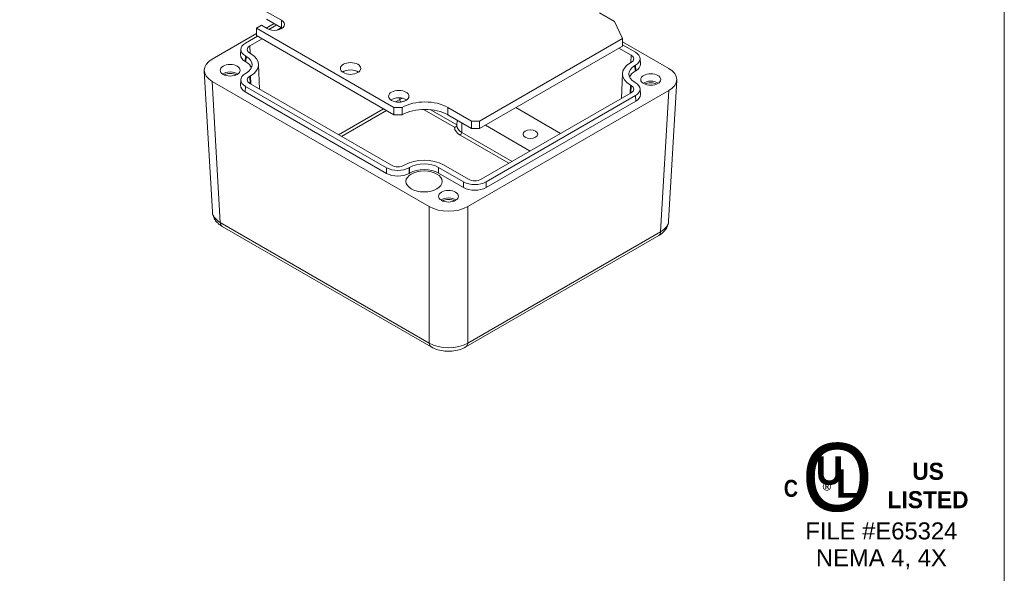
# Model space of a CAD drawing. Header units: millimetres. Extents: x 12 to 547, y 12 to 420.
# Tile 7 of 8: x 368 to 541, y 216 to 314. Entities that reach past the tile are written whole.
import ezdxf

# ---------------------------------------------------------------- set-up
doc = ezdxf.new("R2010")
doc.units = ezdxf.units.MM
doc.header["$LTSCALE"] = 2
for name, color, linetype, lineweight in [('Sketch Geometry (ANSI)', 7, 'Continuous', 9), ('Symbol (ANSI)', 7, 'Continuous', 9), ('Visible (ANSI)', 7, 'Continuous', 9), ('Visible Narrow (ANSI)', 7, 'Continuous', 9)]:
    doc.layers.add(name, color=color, linetype=linetype, lineweight=lineweight)
doc.styles.add('Note Text (ANSI)', font='arial.ttf')

# ---------------------------------------------------------------- blocks, each defined once
blk = doc.blocks.new('Borders Default Border')
at = {"layer": 'Sketch Geometry (ANSI)', "flags": 128}
blk.add_lwpolyline([(8.89, 8.89), (8.89, 207.01), (270.51, 207.01), (270.51, 8.89), (8.89, 8.89)], dxfattribs=at)
blk = doc.blocks.new('UL')
at = {"layer": 'Symbol (ANSI)', "attachment_point": 5, "style": 'Note Text (ANSI)'}
for s, insert, char_height, width in [('\\fCentury Gothic|b0|i0;\\H6.0000;O', (-3.935, 2.445), 6, 7.62513), ('\\fCentury Gothic|b1|i0;\\H1.5000;US LISTED', (4.059, 1.743), 1.5, 9.02226)]:
    blk.add_mtext(s, dxfattribs=dict(at, insert=insert, char_height=char_height, width=width))
for s, insert, char_height in [('\\fCentury Gothic|b1|i0;\\H2.5000;U', (-4.617, 3.059), 2.5), ('\\fCentury Gothic|b1|i0;\\H2.5000;L', (-3.059, 1.94), 2.5), ('\\fSwis721 Cn BT|b1|i0;\\H1.5000;C\\fSwis721 Cn BT|b1|i0;\\H2.0000;\\P', (-8.024, 1.49), 1.5), ('\\fCalibri|b0|i0;\\H1.5000;®', (-4.687, 1.15), 1.5)]:
    blk.add_mtext(s, dxfattribs=dict(at, insert=insert, char_height=char_height))
at = {"layer": 'Symbol (ANSI)', "insert": (-0.057, -3.569), "char_height": 1.5, "attachment_point": 5, "line_spacing_factor": 0.944221, "style": 'Note Text (ANSI)'}
blk.add_mtext('\\fArial|b0|i0;\\H1.5000;FILE #E65324\\PNEMA 4, 4X', dxfattribs=at)

msp = doc.modelspace()

# ---------------------------------------------------------------- linework, layer by layer
at = {"layer": 'Visible (ANSI)'}
for p, q in [((411.05, 315.103), (413.679, 313.586)), ((472.313, 313.375), (469.684, 314.893)), ((410.13, 312.698), (409.281, 312.207)), ((411.136, 312.117), (410.13, 312.698)), ((410.959, 312.219), (412.371, 313.034)), ((413.679, 312.279), (411.05, 313.797)), ((411.464, 311.967), (412.841, 312.763)), ((412.888, 311.851), (413.654, 312.293)), ((473.748, 310.355), (472.313, 313.375)), ((401.459, 306.734), (409.281, 311.25)), ((407.323, 309.577), (409.448, 310.804)), ((409.281, 312.207), (433.492, 298.229)), ((409.281, 312.207), (409.281, 310.901)), ((409.281, 310.901), (433.492, 296.922)), ((408.101, 309.087), (410.261, 310.334)), ((448.578, 295.823), (473.748, 310.355)), ((448.578, 294.517), (473.748, 309.049)), ((473.748, 309.049), (473.748, 310.355)), ((473.748, 309.81), (481.904, 305.101)), ((473.748, 309.267), (476.04, 307.944)), ((406.468, 307.488), (406.504, 308.468)), ((407.437, 307.225), (407.323, 307.291)), ((408.215, 307.715), (408.101, 307.781)), ((473.124, 308.688), (475.262, 307.454)), ((407.402, 306.245), (407.287, 306.311)), ((409.619, 305.814), (409.778, 301.456)), ((475.262, 306.148), (475.148, 306.082)), ((476.04, 305.658), (475.926, 305.592)), ((476.895, 305.855), (476.86, 306.835)), ((400.057, 304.684), (401.486, 279.801)), ((407.323, 304.22), (407.437, 304.286)), ((408.101, 303.731), (408.215, 303.797)), ((473.744, 304.181), (473.586, 299.823)), ((476.076, 304.678), (475.962, 304.612)), ((439.704, 280.737), (401.459, 302.817)), ((406.468, 302.132), (406.504, 303.111)), ((432.178, 287.584), (407.323, 301.935)), ((433.027, 288.033), (408.101, 302.425)), ((475.148, 302.164), (475.262, 302.098)), ((475.926, 302.653), (476.04, 302.587)), ((483.307, 303.051), (481.877, 278.168)), ((432.178, 286.584), (407.287, 300.955)), ((481.904, 301.184), (446.488, 280.737)), ((475.262, 300.792), (448.865, 285.551)), ((476.04, 300.302), (449.714, 285.102)), ((476.895, 300.499), (476.86, 301.478)), ((476.076, 299.322), (449.714, 284.102)), ((434.928, 298.229), (433.492, 298.229)), ((433.492, 298.229), (433.492, 296.922)), ((433.492, 296.922), (434.928, 296.922)), ((434.928, 298.229), (434.928, 296.922)), ((442.975, 298.229), (447.142, 295.823)), ((447.142, 294.517), (442.975, 296.922)), ((454.932, 298.185), (462.84, 293.619)), ((444.601, 295.983), (444.577, 295.033)), ((448.578, 295.823), (447.142, 295.823)), ((447.142, 295.823), (447.142, 294.517)), ((448.578, 294.517), (448.578, 295.823)), ((449.586, 295.099), (457.494, 290.533)), ((447.142, 294.517), (448.578, 294.517)), ((435.403, 288.099), (435.289, 288.033)), ((446.603, 285.551), (442.19, 288.099)), ((436.252, 287.65), (436.137, 287.584)), ((436.252, 286.65), (436.137, 286.584)), ((445.755, 285.102), (441.342, 287.65)), ((445.755, 284.102), (441.342, 286.65)), ((403.219, 277.263), (440.034, 256.008)), ((446.157, 256.008), (480.144, 275.63))]:
    msp.add_line(p, q, dxfattribs=at)
for centre, major_axis, ratio, start_param, end_param in [((412.407, 312.851), (1.798, 0), 0.5773503, 3.9269908, 7.0685835), ((412.407, 311.545), (-1.798, 0), 0.5773503, 3.8220217, 3.9269908), ((409.304, 308.434), (-2.801, 0), 0.5770971, 5.4980064, 7.0683642), ((409.233, 308.434), (-1.601, 0), 0.5770971, 5.4980064, 7.0683642), ((409.269, 307.454), (-2.801, 0), 0.5770971, 6.2622505, 7.0683642), ((404.89, 305.756), (3.602, 0), 0.5770971, 5.4980064, 7.0683642), ((404.818, 305.756), (4.802, 0), 0.5770971, 5.4980064, 7.0683642), ((474.13, 306.801), (1.601, 0), 0.5770971, 5.4980064, 7.0683642), ((474.059, 306.801), (2.801, 0), 0.5770971, 5.4980064, 7.0683642), ((404.859, 304.776), (-4.805, 0), 0.576716, 5.4983368, 7.0680338), ((404.854, 304.776), (3.602, 0), 0.5770971, 0.2170595, 0.7851789), ((478.545, 304.123), (-4.802, 0), 0.5770971, 5.4980064, 7.0683642), ((478.473, 304.123), (-3.602, 0), 0.5770971, 5.4980064, 7.0683642), ((474.094, 305.821), (2.801, 0), 0.5770971, 5.4980064, 6.3041201), ((404.629, 303.47), (-1.76, 0), 0.5773503, 3.8397723, 5.5850056), ((404.629, 303.47), (-1.297, 0), 0.5773503, 3.8246482, 5.6001298), ((409.304, 303.078), (-2.801, 0), 0.5770971, 5.4980064, 7.0683642), ((409.233, 303.078), (-1.601, 0), 0.5770971, 5.4980064, 7.0683642), ((425.842, 303.788), (-1.798, 0), 0.5773503, 3.8220217, 5.6027563), ((478.509, 303.143), (-3.602, 0), 0.5770971, 5.4980064, 6.0661258), ((478.504, 303.143), (4.805, 0), 0.576716, 5.4983368, 7.0680338), ((409.269, 302.098), (-2.801, 0), 0.5770971, 6.2622505, 7.0683642), ((474.13, 301.445), (1.601, 0), 0.5770971, 5.4980064, 7.0683642), ((474.059, 301.445), (2.801, 0), 0.5770971, 5.4980064, 7.0683642), ((478.734, 301.837), (-1.76, 0), 0.5773503, 3.8397723, 5.5850056), ((478.734, 301.837), (-1.297, 0), 0.5773503, 3.8246482, 5.6001298), ((474.094, 300.465), (2.801, 0), 0.5770971, 5.4980064, 6.3041201), ((434.328, 298.889), (-1.798, 0), 0.5773503, 3.8220217, 5.6027563), ((438.952, 295.906), (5.69, 0), 0.5773503, 0.7853982, 2.3561945), ((438.952, 294.6), (-5.69, 0), 0.5773503, 3.9269908, 5.4977871), ((434.158, 288.687), (1.6, 0), 0.5776035, 3.9272101, 5.4975679), ((438.797, 286.138), (4.8, 0), 0.5776035, 0.7856175, 2.3559752), ((438.797, 286.18), (-3.6, 0), 0.5776035, 3.9272101, 5.4975679), ((434.158, 288.728), (-2.8, 0), 0.5776035, 0.7856175, 2.3559752), ((434.158, 287.728), (-2.8, 0), 0.5776035, 0.7856175, 2.3559752), ((438.797, 285.179), (-3.6, 0), 0.5776035, 3.9272101, 5.4975679), ((447.734, 286.246), (-2.8, 0), 0.5776035, 0.7856175, 2.3559752), ((447.734, 286.205), (1.6, 0), 0.5776035, 3.9272101, 5.4975679), ((447.734, 285.246), (-2.8, 0), 0.5776035, 0.7856175, 2.3559752), ((443.096, 281.261), (-1.76, 0), 0.5773503, 3.8397723, 5.5850056), ((443.096, 281.261), (-1.297, 0), 0.5773503, 3.8246482, 5.6001298), ((443.096, 282.7), (-4.8, 0), 0.5779853, 0.7859478, 2.3556449)]:
    msp.add_ellipse(centre, major_axis=major_axis, ratio=ratio, start_param=start_param, end_param=end_param, dxfattribs=at)
for centre, major_axis in [((404.629, 304.776), (1.76, 0)), ((425.842, 305.095), (1.798, 0)), ((478.734, 303.143), (1.76, 0)), ((434.328, 300.196), (1.798, 0)), ((457.521, 293.508), (1.297, 0)), ((438.797, 285.179), (3.2, 0)), ((443.096, 282.567), (1.76, 0))]:
    msp.add_ellipse(centre, major_axis=major_axis, ratio=0.5773503, dxfattribs=at)
for points, knots in [([(444.177, 294.717), (444.178, 294.717), (444.179, 294.717), (444.209, 294.725), (444.238, 294.734), (444.295, 294.758), (444.323, 294.772), (444.397, 294.817), (444.44, 294.852), (444.51, 294.928), (444.537, 294.968), (444.566, 295.032), (444.573, 295.055), (444.578, 295.078)], [-0.000345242, -0.000345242, -0.000345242, -0.000345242, 0, 0, 0.011812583, 0.011812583, 0.023567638, 0.023567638, 0.044284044, 0.044284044, 0.06314795, 0.06314795, 0.073408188, 0.073408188, 0.073408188, 0.073408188]), ([(403.219, 277.263), (403.045, 277.363), (402.878, 277.475), (402.559, 277.725), (402.408, 277.863), (402.128, 278.17), (401.999, 278.339), (401.776, 278.71), (401.682, 278.912), (401.543, 279.342), (401.499, 279.57), (401.486, 279.801)], [-0.78484853, -0.78484853, -0.78484853, -0.78484853, -0.63450379, -0.63450379, -0.48415906, -0.48415906, -0.33381432, -0.33381432, -0.18346959, -0.18346959, -0.03312485, -0.03312485, -0.03312485, -0.03312485]), ([(481.877, 278.168), (481.864, 277.937), (481.82, 277.709), (481.681, 277.279), (481.587, 277.077), (481.364, 276.706), (481.235, 276.537), (480.955, 276.23), (480.804, 276.092), (480.485, 275.842), (480.318, 275.73), (480.144, 275.63)], [0.03312485, 0.03312485, 0.03312485, 0.03312485, 0.18346959, 0.18346959, 0.33381432, 0.33381432, 0.48415906, 0.48415906, 0.63450379, 0.63450379, 0.78484853, 0.78484853, 0.78484853, 0.78484853]), ([(446.157, 256.008), (445.795, 255.798), (445.405, 255.638), (444.593, 255.399), (444.17, 255.321), (443.313, 255.243), (442.878, 255.243), (442.021, 255.321), (441.598, 255.399), (440.786, 255.638), (440.397, 255.798), (440.034, 256.008)], [-0.7848485, -0.7848485, -0.7848485, -0.7848485, -0.4709091, -0.4709091, -0.1569697, -0.1569697, 0.1569697, 0.1569697, 0.4709091, 0.4709091, 0.7848485, 0.7848485, 0.7848485, 0.7848485])]:
    msp.add_open_spline(points, degree=3, knots=knots, dxfattribs=at)
at = {"layer": 'Visible Narrow (ANSI)'}
for p, q in [((413.679, 313.586), (413.679, 312.279)), ((408.149, 307.753), (408.101, 309.087)), ((407.287, 306.311), (407.323, 307.291)), ((407.437, 307.225), (407.402, 306.245)), ((475.262, 307.454), (475.214, 306.12)), ((475.962, 304.612), (475.926, 305.592)), ((476.04, 305.658), (476.076, 304.678)), ((408.149, 302.397), (408.101, 303.731)), ((408.215, 303.797), (408.268, 302.328)), ((402.888, 277.953), (401.459, 302.817)), ((407.287, 300.955), (407.323, 301.935)), ((475.095, 300.695), (475.148, 302.164)), ((475.262, 302.098), (475.214, 300.764)), ((476.04, 300.302), (476.076, 299.322)), ((481.904, 301.184), (480.475, 276.32)), ((434.498, 299.646), (433.748, 299.213)), ((434.498, 299.923), (434.498, 299.646)), ((431.636, 297.994), (423.706, 293.415)), ((424.265, 293.092), (432.196, 297.671)), ((438.696, 297.881), (444.177, 294.717)), ((444.58, 295.131), (439.888, 297.84)), ((442.975, 298.229), (442.975, 296.922)), ((445.454, 295.491), (445.424, 293.827)), ((445.141, 293.344), (453.752, 288.372)), ((454.312, 288.696), (445.424, 293.827)), ((432.178, 287.584), (432.178, 286.584)), ((436.137, 286.584), (436.137, 287.584)), ((436.252, 287.65), (436.252, 286.65)), ((441.342, 286.65), (441.342, 287.65)), ((445.755, 285.102), (445.755, 284.102)), ((449.714, 284.102), (449.714, 285.102)), ((439.704, 280.737), (439.704, 256.697)), ((446.488, 256.697), (446.488, 280.737)), ((439.704, 256.697), (402.888, 277.953)), ((480.475, 276.32), (446.488, 256.697))]:
    msp.add_line(p, q, dxfattribs=at)
for centre, major_axis, ratio, start_param, end_param in [((435.629, 298.999), (-1.6, 0), 0.5714327, 5.0984756, 5.4975679), ((434.78, 299.489), (0.2, -0.346), 0.5773503, 3.9479348, 5.3718041), ((435.629, 298.672), (1.2, 0), 0.5776035, 1.7892497, 2.2685552), ((447.469, 295.008), (-2.892, 0), 0.5773503, 6.268373, 7.0685835), ((447.469, 294.688), (-3.292, 0), 0.5773503, 6.2679565, 7.0685835), ((445.141, 293.671), (0.2, 0.346), 0.5773503, 3.9269908, 5.4768432), ((406.285, 279.954), (-4.801, -0.092), 0.5769978, 0.0220958, 0.7738195), ((404.019, 278.649), (-0.8, -1.386), 0.5773503, 5.5309484, 6.2831853), ((477.078, 278.321), (4.801, -0.092), 0.5769978, 5.5093658, 6.2610895), ((479.344, 277.016), (0.8, -1.386), 0.5773503, 0, 0.7522369), ((443.096, 258.702), (-4.8, 0), 0.5903166, 0.7859478, 2.3556449), ((440.834, 257.393), (-0.8, -1.386), 0.5773503, 5.5309484, 6.2831853), ((445.357, 257.393), (0.8, -1.386), 0.5773503, 0, 0.7522369)]:
    msp.add_ellipse(centre, major_axis=major_axis, ratio=ratio, start_param=start_param, end_param=end_param, dxfattribs=at)

# ---------------------------------------------------------------- block references
at = {"xscale": 2, "yscale": 2, "zscale": 2}
for name, p in [('Borders Default Border', (0, 0)), ('UL', (519.466, 228.073))]:
    msp.add_blockref(name, p, dxfattribs=at)

doc.saveas('drawing.dxf')
